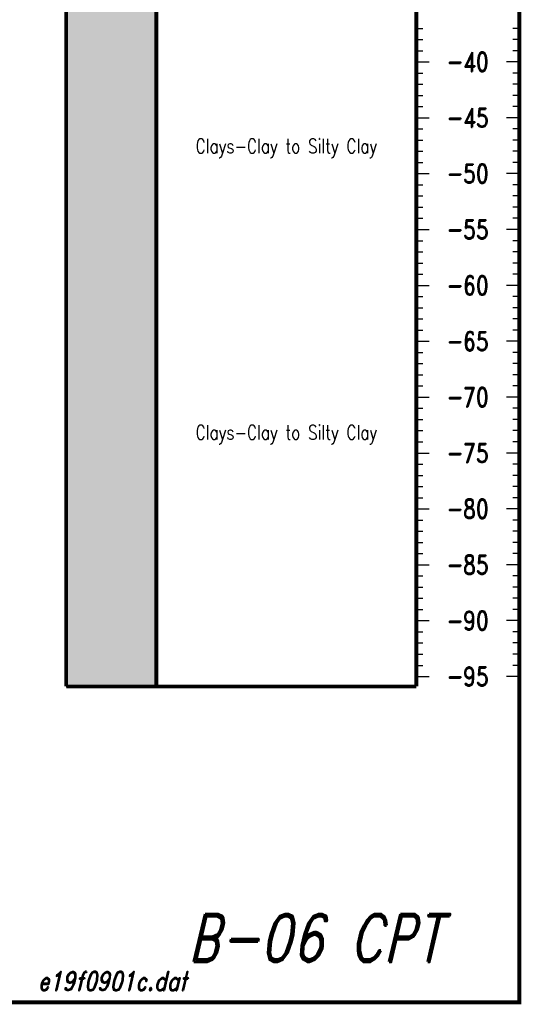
# Model space of a CAD drawing. Extents: x 83 to 619, y 53 to 229.
# Tile 6 of 14: x 273 to 318, y 53 to 141. Entities that reach past the tile are written whole.
import ezdxf
from ezdxf.enums import TextEntityAlignment as Align

# ---------------------------------------------------------------- set-up
doc = ezdxf.new("R2010")
doc.units = 0
doc.header["$MEASUREMENT"] = 0
doc.linetypes.add('SOLID', pattern=[0])
doc.layers.get('0').update_dxf_attribs({"linetype": 'SOLID'})
doc.styles.add('ROMAND', font='romand', dxfattribs={"height": 1})

msp = doc.modelspace()

# ---------------------------------------------------------------- linework, layer by layer
at = {"color": 7, "linetype": 'SOLID', "const_width": 0.3465241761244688}
for points in [[(83.0943586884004, 52.74817778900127), (317.5757178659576, 52.74817778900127), (317.5757178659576, 228.8979673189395), (83.0943586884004, 228.8979673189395), (83.0943586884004, 52.74817778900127)], [(83.0943586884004, 52.74817778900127), (317.5757178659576, 52.74817778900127), (317.5757178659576, 228.8979673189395), (83.0943586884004, 228.8979673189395), (83.0943586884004, 52.74817778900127)], [(83.0943586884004, 52.74817778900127), (317.5757178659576, 52.74817778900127), (317.5757178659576, 228.8979673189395), (83.0943586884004, 228.8979673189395), (83.0943586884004, 52.74817778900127)], [(83.0943586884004, 52.74817778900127), (317.5757178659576, 52.74817778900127), (317.5757178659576, 228.8979673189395), (83.0943586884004, 228.8979673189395), (83.0943586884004, 52.74817778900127)], [(83.0943586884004, 52.74817778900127), (317.5757178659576, 52.74817778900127), (317.5757178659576, 228.8979673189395), (83.0943586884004, 228.8979673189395), (83.0943586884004, 52.74817778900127)], [(83.0943586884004, 52.74817778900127), (317.5757178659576, 52.74817778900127), (317.5757178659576, 228.8979673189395), (83.0943586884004, 228.8979673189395), (83.0943586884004, 52.74817778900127)], [(83.0943586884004, 52.74817778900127), (317.5757178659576, 52.74817778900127), (317.5757178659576, 228.8979673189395), (83.0943586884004, 228.8979673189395), (83.0943586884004, 52.74817778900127)], [(83.0943586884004, 52.74817778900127), (317.5757178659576, 52.74817778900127), (317.5757178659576, 228.8979673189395), (83.0943586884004, 228.8979673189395), (83.0943586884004, 52.74817778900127)], [(83.0943586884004, 52.74817778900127), (317.5757178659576, 52.74817778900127), (317.5757178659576, 228.8979673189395), (83.0943586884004, 228.8979673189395), (83.0943586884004, 52.74817778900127)], [(83.0943586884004, 52.74817778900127), (317.5757178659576, 52.74817778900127), (317.5757178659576, 228.8979673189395), (83.0943586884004, 228.8979673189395), (83.0943586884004, 52.74817778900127)], [(83.0943586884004, 52.74817778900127), (317.5757178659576, 52.74817778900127), (317.5757178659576, 228.8979673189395), (83.0943586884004, 228.8979673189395), (83.0943586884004, 52.74817778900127)], [(83.0943586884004, 52.74817778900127), (317.5757178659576, 52.74817778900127), (317.5757178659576, 228.8979673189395), (83.0943586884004, 228.8979673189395), (83.0943586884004, 52.74817778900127)], [(83.0943586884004, 52.74817778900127), (317.5757178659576, 52.74817778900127), (317.5757178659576, 228.8979673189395), (83.0943586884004, 228.8979673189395), (83.0943586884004, 52.74817778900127)], [(83.0943586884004, 52.74817778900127), (317.5757178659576, 52.74817778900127), (317.5757178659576, 228.8979673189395), (83.0943586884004, 228.8979673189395), (83.0943586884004, 52.74817778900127)], [(83.0943586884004, 52.74817778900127), (317.5757178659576, 52.74817778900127), (317.5757178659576, 228.8979673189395), (83.0943586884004, 228.8979673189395), (83.0943586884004, 52.74817778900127)], [(83.0943586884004, 52.74817778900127), (317.5757178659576, 52.74817778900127), (317.5757178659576, 228.8979673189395), (83.0943586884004, 228.8979673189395), (83.0943586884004, 52.74817778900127)], [(83.0943586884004, 52.74817778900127), (317.5757178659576, 52.74817778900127), (317.5757178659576, 228.8979673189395), (83.0943586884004, 228.8979673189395), (83.0943586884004, 52.74817778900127)], [(83.0943586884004, 52.74817778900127), (317.5757178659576, 52.74817778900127), (317.5757178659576, 228.8979673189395), (83.0943586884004, 228.8979673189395), (83.0943586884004, 52.74817778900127)], [(83.0943586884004, 52.74817778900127), (317.5757178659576, 52.74817778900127), (317.5757178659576, 228.8979673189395), (83.0943586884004, 228.8979673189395), (83.0943586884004, 52.74817778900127)], [(83.0943586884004, 52.74817778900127), (317.5757178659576, 52.74817778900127), (317.5757178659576, 228.8979673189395), (83.0943586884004, 228.8979673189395), (83.0943586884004, 52.74817778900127)], [(83.0943586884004, 52.74817778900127), (317.5757178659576, 52.74817778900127), (317.5757178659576, 228.8979673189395), (83.0943586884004, 228.8979673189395), (83.0943586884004, 52.74817778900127)], [(83.0943586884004, 52.74817778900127), (317.5757178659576, 52.74817778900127), (317.5757178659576, 228.8979673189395), (83.0943586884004, 228.8979673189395), (83.0943586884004, 52.74817778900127)], [(276.9168812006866, 185.582445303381), (276.9168812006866, 81.08270563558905)], [(285.0024453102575, 185.582445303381), (285.0024453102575, 81.08270563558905)], [(308.3350731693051, 185.582445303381), (308.3350731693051, 81.08270563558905)], [(308.3350731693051, 185.582445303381), (308.3350731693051, 81.08270563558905)], [(317.5757178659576, 185.582445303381), (317.5757178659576, 81.08270563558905)], [(276.9168812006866, 81.08270563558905), (285.0024453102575, 81.08270563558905)], [(285.0024453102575, 81.08270563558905), (308.3350731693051, 81.08270563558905)]]:
    msp.add_lwpolyline(points, dxfattribs=at)
at = {"color": 7, "linetype": 'SOLID'}
for points in [[(308.3350731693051, 140.1106647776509), (308.9126134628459, 140.1106647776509)], [(317.5757178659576, 140.1106647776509), (316.9981775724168, 140.1106647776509)], [(308.3350731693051, 139.1083221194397), (308.9126134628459, 139.1083221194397)], [(317.5757178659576, 139.1083221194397), (316.9981775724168, 139.1083221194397)], [(308.3350731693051, 138.1059794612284), (308.9126134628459, 138.1059794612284)], [(317.5757178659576, 138.1059794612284), (316.9981775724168, 138.1059794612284)], [(308.3350731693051, 137.103636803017), (309.4901537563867, 137.103636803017)], [(308.3350731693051, 137.1036368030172), (308.9126134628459, 137.1036368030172)], [(317.5757178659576, 137.103636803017), (316.420637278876, 137.103636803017)], [(317.5757178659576, 137.1036368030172), (316.9981775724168, 137.1036368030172)], [(308.3350731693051, 136.1012941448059), (308.9126134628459, 136.1012941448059)], [(317.5757178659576, 136.1012941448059), (316.9981775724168, 136.1012941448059)], [(308.3350731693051, 135.0989514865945), (308.9126134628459, 135.0989514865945)], [(317.5757178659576, 135.0989514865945), (316.9981775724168, 135.0989514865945)], [(308.3350731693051, 134.0966088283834), (308.9126134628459, 134.0966088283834)], [(317.5757178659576, 134.0966088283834), (316.9981775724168, 134.0966088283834)], [(308.3350731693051, 133.094266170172), (308.9126134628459, 133.094266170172)], [(317.5757178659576, 133.094266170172), (316.9981775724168, 133.094266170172)], [(308.3350731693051, 132.0919235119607), (309.4901537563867, 132.0919235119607)], [(308.3350731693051, 132.0919235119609), (308.9126134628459, 132.0919235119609)], [(317.5757178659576, 132.0919235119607), (316.420637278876, 132.0919235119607)], [(317.5757178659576, 132.0919235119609), (316.9981775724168, 132.0919235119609)], [(308.3350731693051, 131.0895808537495), (308.9126134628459, 131.0895808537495)], [(317.5757178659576, 131.0895808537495), (316.9981775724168, 131.0895808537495)], [(308.3350731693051, 130.0872381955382), (308.9126134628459, 130.0872381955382)], [(317.5757178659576, 130.0872381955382), (316.9981775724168, 130.0872381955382)], [(308.3350731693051, 129.084895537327), (308.9126134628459, 129.084895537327)], [(317.5757178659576, 129.084895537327), (316.9981775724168, 129.084895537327)], [(308.3350731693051, 128.0825528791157), (308.9126134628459, 128.0825528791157)], [(317.5757178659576, 128.0825528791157), (316.9981775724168, 128.0825528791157)], [(308.3350731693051, 127.0802102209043), (309.4901537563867, 127.0802102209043)], [(308.3350731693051, 127.0802102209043), (308.9126134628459, 127.0802102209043)], [(317.5757178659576, 127.0802102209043), (316.420637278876, 127.0802102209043)], [(317.5757178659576, 127.0802102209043), (316.9981775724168, 127.0802102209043)], [(308.3350731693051, 126.0778675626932), (308.9126134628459, 126.0778675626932)], [(317.5757178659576, 126.0778675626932), (316.9981775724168, 126.0778675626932)], [(308.3350731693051, 125.0755249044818), (308.9126134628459, 125.0755249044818)], [(317.5757178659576, 125.0755249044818), (316.9981775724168, 125.0755249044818)], [(308.3350731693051, 124.0731822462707), (308.9126134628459, 124.0731822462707)], [(317.5757178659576, 124.0731822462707), (316.9981775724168, 124.0731822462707)], [(308.3350731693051, 123.0708395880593), (308.9126134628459, 123.0708395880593)], [(317.5757178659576, 123.0708395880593), (316.9981775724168, 123.0708395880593)], [(308.3350731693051, 122.0684969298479), (309.4901537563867, 122.0684969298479)], [(308.3350731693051, 122.0684969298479), (308.9126134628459, 122.0684969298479)], [(317.5757178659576, 122.0684969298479), (316.420637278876, 122.0684969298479)], [(317.5757178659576, 122.0684969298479), (316.9981775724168, 122.0684969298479)], [(308.3350731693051, 121.0661542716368), (308.9126134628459, 121.0661542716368)], [(317.5757178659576, 121.0661542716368), (316.9981775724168, 121.0661542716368)], [(308.3350731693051, 120.0638116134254), (308.9126134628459, 120.0638116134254)], [(317.5757178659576, 120.0638116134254), (316.9981775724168, 120.0638116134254)], [(308.3350731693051, 119.0614689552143), (308.9126134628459, 119.0614689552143)], [(317.5757178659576, 119.0614689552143), (316.9981775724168, 119.0614689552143)], [(308.3350731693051, 118.0591262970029), (308.9126134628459, 118.0591262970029)], [(317.5757178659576, 118.0591262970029), (316.9981775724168, 118.0591262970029)], [(308.3350731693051, 117.0567836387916), (309.4901537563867, 117.0567836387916)], [(308.3350731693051, 117.0567836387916), (308.9126134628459, 117.0567836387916)], [(317.5757178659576, 117.0567836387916), (316.420637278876, 117.0567836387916)], [(317.5757178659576, 117.0567836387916), (316.9981775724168, 117.0567836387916)], [(308.3350731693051, 116.0544409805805), (308.9126134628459, 116.0544409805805)], [(317.5757178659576, 116.0544409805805), (316.9981775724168, 116.0544409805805)], [(308.3350731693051, 115.0520983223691), (308.9126134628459, 115.0520983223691)], [(317.5757178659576, 115.0520983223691), (316.9981775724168, 115.0520983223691)], [(308.3350731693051, 114.0497556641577), (308.9126134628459, 114.0497556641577)], [(317.5757178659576, 114.0497556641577), (316.9981775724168, 114.0497556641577)], [(308.3350731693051, 113.0474130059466), (308.9126134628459, 113.0474130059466)], [(317.5757178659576, 113.0474130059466), (316.9981775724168, 113.0474130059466)], [(308.3350731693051, 112.0450703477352), (309.4901537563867, 112.0450703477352)], [(308.3350731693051, 112.0450703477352), (308.9126134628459, 112.0450703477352)], [(317.5757178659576, 112.0450703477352), (316.420637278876, 112.0450703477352)], [(317.5757178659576, 112.0450703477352), (316.9981775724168, 112.0450703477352)], [(308.3350731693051, 111.0427276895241), (308.9126134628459, 111.0427276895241)], [(317.5757178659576, 111.0427276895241), (316.9981775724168, 111.0427276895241)], [(308.3350731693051, 110.0403850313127), (308.9126134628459, 110.0403850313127)], [(317.5757178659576, 110.0403850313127), (316.9981775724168, 110.0403850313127)], [(308.3350731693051, 109.0380423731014), (308.9126134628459, 109.0380423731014)], [(317.5757178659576, 109.0380423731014), (316.9981775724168, 109.0380423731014)], [(308.3350731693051, 108.0356997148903), (308.9126134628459, 108.0356997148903)], [(317.5757178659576, 108.0356997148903), (316.9981775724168, 108.0356997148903)], [(308.3350731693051, 107.0333570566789), (309.4901537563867, 107.0333570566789)], [(308.3350731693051, 107.0333570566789), (308.9126134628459, 107.0333570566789)], [(317.5757178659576, 107.0333570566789), (316.420637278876, 107.0333570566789)], [(317.5757178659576, 107.0333570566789), (316.9981775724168, 107.0333570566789)], [(308.3350731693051, 106.0310143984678), (308.9126134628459, 106.0310143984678)], [(317.5757178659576, 106.0310143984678), (316.9981775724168, 106.0310143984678)], [(308.3350731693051, 105.0286717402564), (308.9126134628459, 105.0286717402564)], [(317.5757178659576, 105.0286717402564), (316.9981775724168, 105.0286717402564)], [(308.3350731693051, 104.026329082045), (308.9126134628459, 104.026329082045)], [(317.5757178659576, 104.026329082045), (316.9981775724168, 104.026329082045)], [(308.3350731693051, 103.0239864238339), (308.9126134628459, 103.0239864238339)], [(317.5757178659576, 103.0239864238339), (316.9981775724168, 103.0239864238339)], [(308.3350731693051, 102.0216437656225), (309.4901537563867, 102.0216437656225)], [(308.3350731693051, 102.0216437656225), (308.9126134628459, 102.0216437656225)], [(317.5757178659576, 102.0216437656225), (316.420637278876, 102.0216437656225)], [(317.5757178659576, 102.0216437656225), (316.9981775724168, 102.0216437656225)], [(308.3350731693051, 101.0193011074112), (308.9126134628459, 101.0193011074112)], [(317.5757178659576, 101.0193011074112), (316.9981775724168, 101.0193011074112)], [(308.3350731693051, 100.0169584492), (308.9126134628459, 100.0169584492)], [(317.5757178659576, 100.0169584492), (316.9981775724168, 100.0169584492)], [(308.3350731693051, 99.01461579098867), (308.9126134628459, 99.01461579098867)], [(317.5757178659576, 99.01461579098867), (316.9981775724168, 99.01461579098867)], [(308.3350731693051, 98.01227313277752), (308.9126134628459, 98.01227313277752)], [(317.5757178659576, 98.01227313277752), (316.9981775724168, 98.01227313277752)], [(308.3350731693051, 97.00993047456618), (309.4901537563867, 97.00993047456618)], [(308.3350731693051, 97.00993047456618), (308.9126134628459, 97.00993047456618)], [(317.5757178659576, 97.00993047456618), (316.420637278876, 97.00993047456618)], [(317.5757178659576, 97.00993047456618), (316.9981775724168, 97.00993047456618)], [(308.3350731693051, 96.0075878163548), (308.9126134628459, 96.0075878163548)], [(317.5757178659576, 96.0075878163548), (316.9981775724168, 96.0075878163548)], [(308.3350731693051, 95.00524515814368), (308.9126134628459, 95.00524515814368)], [(317.5757178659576, 95.00524515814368), (316.9981775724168, 95.00524515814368)], [(308.3350731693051, 94.0029024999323), (308.9126134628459, 94.0029024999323)], [(317.5757178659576, 94.0029024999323), (316.9981775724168, 94.0029024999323)], [(308.3350731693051, 93.00055984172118), (308.9126134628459, 93.00055984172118)], [(317.5757178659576, 93.00055984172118), (316.9981775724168, 93.00055984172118)], [(308.3350731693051, 91.99821718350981), (309.4901537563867, 91.99821718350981)], [(308.3350731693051, 91.99821718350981), (308.9126134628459, 91.99821718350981)], [(317.5757178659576, 91.99821718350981), (316.420637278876, 91.99821718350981)], [(317.5757178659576, 91.99821718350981), (316.9981775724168, 91.99821718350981)], [(308.3350731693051, 90.99587452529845), (308.9126134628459, 90.99587452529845)], [(317.5757178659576, 90.99587452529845), (316.9981775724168, 90.99587452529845)], [(308.3350731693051, 89.99353186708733), (308.9126134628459, 89.99353186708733)], [(317.5757178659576, 89.99353186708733), (316.9981775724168, 89.99353186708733)], [(308.3350731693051, 88.99118920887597), (308.9126134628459, 88.99118920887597)], [(317.5757178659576, 88.99118920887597), (316.9981775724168, 88.99118920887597)], [(308.3350731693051, 87.98884655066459), (308.9126134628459, 87.98884655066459)], [(317.5757178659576, 87.98884655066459), (316.9981775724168, 87.98884655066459)], [(308.3350731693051, 86.98650389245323), (309.4901537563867, 86.98650389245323)], [(308.3350731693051, 86.98650389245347), (308.9126134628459, 86.98650389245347)], [(317.5757178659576, 86.98650389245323), (316.420637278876, 86.98650389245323)], [(317.5757178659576, 86.98650389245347), (316.9981775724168, 86.98650389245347)], [(308.3350731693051, 85.9841612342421), (308.9126134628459, 85.9841612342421)], [(317.5757178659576, 85.9841612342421), (316.9981775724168, 85.9841612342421)], [(308.3350731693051, 84.98181857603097), (308.9126134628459, 84.98181857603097)], [(317.5757178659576, 84.98181857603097), (316.9981775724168, 84.98181857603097)], [(308.3350731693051, 83.9794759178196), (308.9126134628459, 83.9794759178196)], [(317.5757178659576, 83.9794759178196), (316.9981775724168, 83.9794759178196)], [(308.3350731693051, 82.97713325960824), (308.9126134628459, 82.97713325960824)], [(317.5757178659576, 82.97713325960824), (316.9981775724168, 82.97713325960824)], [(308.3350731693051, 81.97479060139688), (309.4901537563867, 81.97479060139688)], [(308.3350731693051, 81.9747906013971), (308.9126134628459, 81.9747906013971)], [(317.5757178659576, 81.97479060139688), (316.420637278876, 81.97479060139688)], [(317.5757178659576, 81.9747906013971), (316.9981775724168, 81.9747906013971)], [(276.9168812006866, 81.08403784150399), (276.9168812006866, 81.08270563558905), (285.0024453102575, 81.08270563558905), (285.0024453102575, 81.08403784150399), (276.9168812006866, 81.08403784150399)]]:
    msp.add_lwpolyline(points, dxfattribs=at)
at = {"color": 134}
for points in [[(276.9168812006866, 133.4991574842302), (276.9168812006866, 161.9561478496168), (285.0024453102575, 133.4991574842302), (285.0024453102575, 161.9561478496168)], [(276.9168812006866, 126.9334963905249), (276.9168812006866, 132.1620301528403), (285.0024453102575, 126.9334963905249), (285.0024453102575, 132.1620301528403)], [(276.9168812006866, 81.3338018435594), (276.9168812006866, 126.4018550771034), (285.0024453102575, 81.3338018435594), (285.0024453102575, 126.4018550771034)]]:
    msp.add_solid(points, dxfattribs=at)
at = {"color": 94}
for points in [[(276.9168812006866, 133.3220913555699), (276.9168812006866, 133.4991574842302), (285.0024453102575, 133.3220913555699), (285.0024453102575, 133.4991574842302)], [(276.9168812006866, 132.1620301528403), (276.9168812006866, 132.4242817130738), (285.0024453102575, 132.1620301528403), (285.0024453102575, 132.4242817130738)], [(276.9168812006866, 126.4018550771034), (276.9168812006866, 126.9334963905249), (285.0024453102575, 126.4018550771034), (285.0024453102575, 126.9334963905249)], [(276.9168812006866, 81.08403784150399), (276.9168812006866, 81.3338018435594), (285.0024453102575, 81.08403784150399), (285.0024453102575, 81.3338018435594)]]:
    msp.add_solid(points, dxfattribs=at)
at = {"color": 3}
for points in [[(276.9168812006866, 133.1289707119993), (276.9168812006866, 133.3220913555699), (285.0024453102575, 133.1289707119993), (285.0024453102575, 133.3220913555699)], [(276.9168812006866, 132.4242817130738), (276.9168812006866, 132.6860882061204), (285.0024453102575, 132.4242817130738), (285.0024453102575, 132.6860882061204)]]:
    msp.add_solid(points, dxfattribs=at)
at = {"color": 2}
msp.add_solid([(276.9168812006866, 132.6860882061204), (276.9168812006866, 133.1289707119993), (285.0024453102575, 132.6860882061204), (285.0024453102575, 133.1289707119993)], dxfattribs=at)

# ---------------------------------------------------------------- texts
at = {"color": 7, "style": 'ROMAND', "width": 0.78}
for s, height, p in [('-40', 1.718759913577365, (312.9553955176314, 137.103636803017)), ('-45', 1.718759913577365, (312.9553955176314, 132.0919235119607)), ('Clays-Clay to Silty Clay', 1.289069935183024, (296.6687592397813, 129.5477632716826)), ('-50', 1.718759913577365, (312.9553955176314, 127.0802102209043)), ('-55', 1.718759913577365, (312.9553955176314, 122.0684969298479)), ('-60', 1.718759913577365, (312.9553955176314, 117.0567836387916)), ('-65', 1.718759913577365, (312.9553955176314, 112.0450703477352)), ('-70', 1.718759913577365, (312.9553955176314, 107.0333570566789)), ('Clays-Clay to Silty Clay', 1.289069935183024, (296.6687592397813, 103.8678284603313)), ('-75', 1.718759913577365, (312.9553955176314, 102.0216437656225)), ('-80', 1.718759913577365, (312.9553955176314, 97.00993047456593)), ('-85', 1.718759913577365, (312.9553955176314, 91.99821718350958)), ('-90', 1.718759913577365, (312.9553955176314, 86.98650389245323)), ('-95', 1.718759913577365, (312.9553955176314, 81.97479060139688))]:
    msp.add_text(s, height=height, dxfattribs=at).set_placement(p, align=Align.MIDDLE_CENTER)
at = {"color": 7, "style": 'ROMAND', "oblique": 13, "width": 0.78}
msp.add_text('B-06 CPT', height=4.296899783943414, dxfattribs=at).set_placement((310.6452343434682, 58.52358072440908), align=Align.MIDDLE_RIGHT)
msp.add_text('e19f0901c.dat', height=1.718759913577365, dxfattribs=at).set_placement((274.3757039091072, 55.52037119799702), align=Align.TOP_LEFT)

doc.saveas('drawing.dxf')
